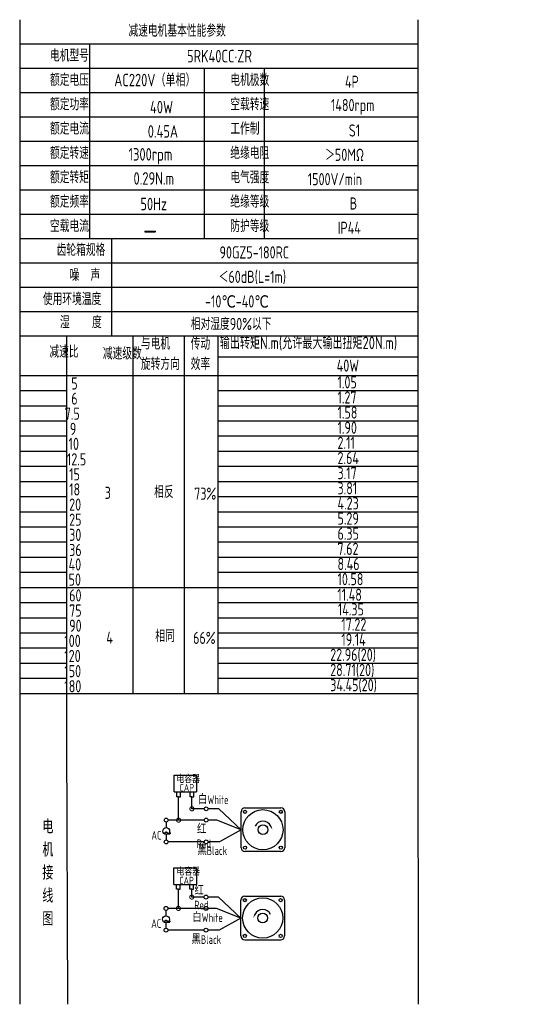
# Model space of a CAD drawing. Header units: inches. Extents: x 837 to 6223, y -2862 to 3098.
# Tile 93 of 139: x 3209 to 3533, y 1168 to 1804. Entities that reach past the tile are written whole.
import ezdxf

# ---------------------------------------------------------------- set-up
doc = ezdxf.new("R2010")
doc.units = ezdxf.units.IN
doc.header["$LTSCALE"] = 10
doc.header["$MEASUREMENT"] = 0
for name, color, linetype in [('1轮廓实线层', 7, 'Continuous'), ('2细线层', 4, 'Continuous'), ('6文字层', 3, 'Continuous'), ('7标注层', 4, 'Continuous')]:
    doc.layers.add(name, color=color, linetype=linetype)
doc.styles.add('PC_TEXTSTYLE', font='isocp.shx', dxfattribs={"width": 0.8, "bigfont": 'HZFS.SHX'})

# ---------------------------------------------------------------- blocks, each defined once
blk = doc.blocks.new('_DotSmall')
at = {"color": 0, "linetype": 'ByBlock', "const_width": 0.5}
blk.add_lwpolyline([(-0.0625, 0, 1), (0.0625, 0, 1)], format="xyb", close=True, dxfattribs=at)

msp = doc.modelspace()

# ---------------------------------------------------------------- linework, layer by layer
at = {"layer": '1轮廓实线层'}
for p, q in [((3209.46446, 1803.68537), (3209.46446, 1636.7448)), ((3209.46446, 1803.68537), (3209.46446, 1630.89947)), ((3466.41129, 1803.68537), (3466.41129, 1356.76006)), ((3209.46446, 1633.1732), (3209.46446, 1328.6989)), ((3209.46446, 1627.20281), (3209.46446, 1312.06753)), ((3209.46446, 1371.87949), (3209.46446, 1168.34796)), ((3209.46446, 1356.76006), (3209.46446, 1168.34796)), ((3466.41129, 1356.76006), (3466.72338, 1168.34797))]:
    msp.add_line(p, q, dxfattribs=at)
at = {"layer": '1轮廓实线层', "color": 4}
for p, q in [((3337.48779, 1586.1532), (3466.41129, 1586.1532)), ((3337.48779, 1574.14208), (3380.40291, 1574.14208))]:
    msp.add_line(p, q, dxfattribs=at)
at = {"layer": '2细线层'}
for p, q in [((3466.41129, 1787.97756), (3209.46446, 1787.97756)), ((3254.47262, 1787.97756), (3254.47262, 1662.31509)), ((3466.41129, 1772.26975), (3209.46446, 1772.26975)), ((3328.45428, 1772.26975), (3328.45428, 1662.31509)), ((3367.19857, 1772.26975), (3367.19857, 1662.31509)), ((3466.41129, 1756.56194), (3209.46446, 1756.56194)), ((3466.41129, 1740.85413), (3209.46446, 1740.85413)), ((3466.41129, 1725.14632), (3209.46446, 1725.14632)), ((3466.41129, 1709.43852), (3209.46446, 1709.43852)), ((3466.41129, 1693.73071), (3209.46446, 1693.73071)), ((3466.41129, 1678.0229), (3209.46446, 1678.0229)), ((3466.41129, 1662.31509), (3209.46446, 1662.31509)), ((3268.75235, 1662.31509), (3268.75235, 1599.48385)), ((3466.41129, 1646.60728), (3209.46446, 1646.60728)), ((3466.41129, 1630.89947), (3209.46446, 1630.89947)), ((3466.41129, 1630.89947), (3209.46446, 1630.89947)), ((3466.41129, 1615.19166), (3209.46446, 1615.19166)), ((3466.41129, 1615.19166), (3209.46446, 1615.19166)), ((3401.94768, 1599.48385), (3209.46446, 1599.48385)), ((3466.41129, 1599.48385), (3209.46446, 1599.48385)), ((3239.99073, 1339.64995), (3239.99073, 1599.48385)), ((3282.6481, 1368.96147), (3282.6481, 1599.48385)), ((3315.82068, 1368.96147), (3315.82068, 1599.48385)), ((3337.48779, 1368.96147), (3337.48779, 1599.48385)), ((3209.46446, 1574.14208), (3466.41129, 1574.14208)), ((3209.46446, 1564.37158), (3239.99073, 1564.37158)), ((3337.48779, 1564.37158), (3466.41129, 1564.37158)), ((3209.46446, 1554.60107), (3239.99073, 1554.60107)), ((3337.48779, 1554.60107), (3466.41129, 1554.60107)), ((3209.46446, 1544.83057), (3239.99073, 1544.83057)), ((3337.48779, 1544.83057), (3466.41129, 1544.83057)), ((3209.46446, 1535.06006), (3239.99073, 1535.06006)), ((3337.48779, 1535.06006), (3466.41129, 1535.06006)), ((3209.46446, 1525.28956), (3239.99073, 1525.28956)), ((3337.48779, 1525.28956), (3466.41129, 1525.28956)), ((3209.46446, 1515.51905), (3239.99073, 1515.51905)), ((3337.48779, 1515.51905), (3466.41129, 1515.51905)), ((3209.46446, 1505.74855), (3239.99073, 1505.74855)), ((3337.48779, 1505.74855), (3466.41129, 1505.74855)), ((3209.46446, 1495.97804), (3239.99073, 1495.97804)), ((3337.48779, 1495.97804), (3466.41129, 1495.97804)), ((3209.46446, 1486.20753), (3239.99073, 1486.20753)), ((3337.48779, 1486.20753), (3466.41129, 1486.20753)), ((3209.46446, 1476.43703), (3239.99073, 1476.43703)), ((3337.48779, 1476.43703), (3466.41129, 1476.43703)), ((3209.46446, 1466.66652), (3239.99073, 1466.66652)), ((3337.48779, 1466.66652), (3466.41129, 1466.66652)), ((3209.46446, 1456.89602), (3239.99073, 1456.89602)), ((3337.48779, 1456.89602), (3466.41129, 1456.89602)), ((3209.46446, 1447.12551), (3239.99073, 1447.12551)), ((3337.48779, 1447.12551), (3466.41129, 1447.12551)), ((3209.46446, 1437.35501), (3337.48779, 1437.35501)), ((3337.48779, 1437.35501), (3466.41129, 1437.35501)), ((3209.46446, 1427.5845), (3239.99073, 1427.5845)), ((3337.48779, 1427.5845), (3466.41129, 1427.5845)), ((3209.46446, 1417.81399), (3239.99073, 1417.81399)), ((3337.48779, 1417.81399), (3466.41129, 1417.81399)), ((3209.46446, 1408.04349), (3239.99073, 1408.04349)), ((3337.48779, 1408.04349), (3466.41129, 1408.04349)), ((3209.46446, 1398.27298), (3239.99073, 1398.27298)), ((3337.48779, 1398.27298), (3466.41129, 1398.27298)), ((3209.46446, 1388.50248), (3239.99073, 1388.50248)), ((3337.48779, 1388.50248), (3466.41129, 1388.50248)), ((3209.46446, 1378.73197), (3239.99073, 1378.73197)), ((3337.48779, 1378.73197), (3466.41129, 1378.73197)), ((3209.46446, 1368.96147), (3337.48779, 1368.96147)), ((3337.48779, 1368.96147), (3466.41129, 1368.96147)), ((3240.44165, 1168.34797), (3239.99073, 1339.64995)), ((3309.10416, 1305.44633), (3309.10416, 1316.12523)), ((3309.10416, 1316.12523), (3323.63649, 1316.12523)), ((3323.63649, 1316.12523), (3323.63649, 1305.44633)), ((3309.10416, 1305.44633), (3323.57818, 1305.44633)), ((3310.80781, 1302.25021), (3310.80781, 1305.44633)), ((3313.15508, 1302.25021), (3313.15508, 1305.44633)), ((3319.41365, 1302.25778), (3319.41365, 1305.4539)), ((3321.76092, 1302.25778), (3321.76092, 1305.4539)), ((3312.01536, 1302.25021), (3310.80781, 1302.25021)), ((3311.98144, 1302.25021), (3313.18899, 1302.25021)), ((3312.01536, 1287.19371), (3312.01536, 1302.25021)), ((3320.6212, 1302.25778), (3319.41365, 1302.25778)), ((3320.58729, 1302.25778), (3321.79483, 1302.25778)), ((3320.6212, 1294.49268), (3320.6212, 1302.289)), ((3328.56776, 1294.49268), (3320.6212, 1294.49268)), ((3337.89843, 1294.49268), (3331.08282, 1294.49268)), ((3352.32742, 1280.99401), (3337.89843, 1294.49268)), ((3328.5736, 1287.19371), (3312.01536, 1287.19371)), ((3352.32742, 1280.99401), (3338.33539, 1273.13402)), ((3328.56776, 1273.13402), (3305.29928, 1273.13402)), ((3338.33539, 1273.13402), (3331.08282, 1273.13402)), ((3309.02024, 1245.75658), (3309.02024, 1256.43548)), ((3309.02024, 1256.43548), (3323.55257, 1256.43548)), ((3323.55257, 1256.43548), (3323.55257, 1245.75658)), ((3309.02024, 1245.75658), (3323.49426, 1245.75658)), ((3310.72389, 1242.56046), (3310.72389, 1245.75658)), ((3313.07116, 1242.56046), (3313.07116, 1245.75658)), ((3319.32973, 1242.56803), (3319.32973, 1245.76415)), ((3321.677, 1242.56803), (3321.677, 1245.76415)), ((3311.93144, 1242.56046), (3310.72389, 1242.56046)), ((3311.89752, 1230.22999), (3311.89752, 1242.56046)), ((3311.89752, 1242.56046), (3313.10507, 1242.56046)), ((3320.53728, 1242.56803), (3319.32973, 1242.56803)), ((3320.50337, 1242.56803), (3321.71091, 1242.56803)), ((3320.50337, 1237.52897), (3320.50337, 1242.56159)), ((3328.44992, 1237.52897), (3320.50337, 1237.52897)), ((3337.78059, 1237.52897), (3330.96498, 1237.52897)), ((3352.20959, 1224.03029), (3337.78059, 1237.52897)), ((3328.45576, 1230.22999), (3311.89752, 1230.22999)), ((3352.20959, 1224.03029), (3338.21756, 1216.17031)), ((3328.44992, 1216.17031), (3305.18144, 1216.17031)), ((3338.21756, 1216.17031), (3330.96498, 1216.17031)), ((3354.71892, 1209.91528), (3377.93028, 1209.91528))]:
    msp.add_line(p, q, dxfattribs=at)
at = {"layer": '2细线层', "color": 4}
for p, q in [((3352.32742, 1269.38833), (3352.32742, 1292.59968)), ((3354.83676, 1295.10902), (3378.04811, 1295.10902)), ((3380.55744, 1292.59968), (3380.55744, 1269.38833)), ((3378.04811, 1266.879), (3354.83676, 1266.879)), ((3355.8646, 1266.879), (3354.83676, 1266.879)), ((3352.20959, 1212.42461), (3352.20959, 1235.63596)), ((3354.71892, 1238.1453), (3377.93028, 1238.1453)), ((3380.43961, 1235.63596), (3380.43961, 1212.42461))]:
    msp.add_line(p, q, dxfattribs=at)
at = {"layer": '2细线层'}
for points in [[(3371.4763, 1283.34134, 0, 0, 0), (3371.4763, 1283.34134, 0.941, 0, 0), (3372.60286, 1280.92544, 0, 0, 0)], [(3361.29073, 1226.37762, 0, 0, 0), (3361.29073, 1226.37762, 0.941, 0, 0), (3360.16418, 1223.96172, 0, 0, 0)]]:
    msp.add_lwpolyline(points, format="xyseb", dxfattribs=at)
for centre in [(3329.82529, 1294.49268), (3303.98685, 1287.19371), (3329.83113, 1287.19371), (3304.00759, 1273.13402), (3329.82529, 1273.13402), (3329.70745, 1237.52897), (3303.86902, 1230.22999), (3329.71329, 1230.22999), (3303.88976, 1216.17031), (3329.70745, 1216.17031)]:
    msp.add_circle(centre, 1.25753, dxfattribs=at)
at = {"layer": '2细线层', "color": 4}
for centre, radius in [((3366.44243, 1280.99401), 12.99077), ((3354.90904, 1292.5274), 1.01942), ((3377.97583, 1292.5274), 1.01942), ((3366.44243, 1280.99401), 3.13667), ((3354.90904, 1269.46061), 1.01942), ((3377.97583, 1269.46061), 1.01942), ((3366.3246, 1224.03029), 12.99077), ((3354.79121, 1235.56368), 1.01942), ((3377.85799, 1235.56368), 1.01942), ((3366.3246, 1224.03029), 3.13667), ((3354.79121, 1212.4969), 1.01942), ((3377.85799, 1212.4969), 1.01942)]:
    msp.add_circle(centre, radius, dxfattribs=at)
for centre, start, end in [((3354.83676, 1292.59968), 90, 180), ((3378.04811, 1292.59968), 0, 90), ((3354.83676, 1269.38833), 180, 270), ((3378.04811, 1269.38833), 270, 0), ((3354.71892, 1235.63596), 90, 180), ((3377.93028, 1235.63596), 0, 90), ((3354.71892, 1212.42461), 180, 270), ((3377.93028, 1212.42461), 270, 0)]:
    msp.add_arc(centre, 2.50934, start, end, dxfattribs=at)
at = {"layer": '2细线层'}
for centre in [(3366.44243, 1280.99401), (3366.3246, 1224.03029)]:
    msp.add_arc(centre, 5.55426, 25, 156.22351377, dxfattribs=at)
at = {"layer": '7标注层'}
for p, q in [((3304.00032, 1285.93625), (3304.00257, 1282.37619)), ((3312.01536, 1287.19371), (3305.24438, 1287.19371)), ((3336.60719, 1287.19371), (3331.08866, 1287.19371)), ((3352.32742, 1280.99401), (3336.60719, 1287.19371)), ((3304.00535, 1277.95161), (3304.00759, 1274.39156)), ((3303.88249, 1228.97253), (3303.88473, 1225.41248)), ((3311.89752, 1230.22999), (3305.12655, 1230.22999)), ((3336.48936, 1230.22999), (3330.97083, 1230.22999)), ((3352.20959, 1224.03029), (3336.48936, 1230.22999)), ((3303.88752, 1220.98789), (3303.88976, 1217.42784))]:
    msp.add_line(p, q, dxfattribs=at)
for centre in [(3304.00396, 1280.1639), (3303.88613, 1223.20018)]:
    msp.add_circle(centre, 2.21229, dxfattribs=at)

# ---------------------------------------------------------------- block references
at = {"layer": '2细线层'}
for p, xscale, yscale, zscale, rotation in [((3320.6212, 1294.49268), 5.299573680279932, 5.299573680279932, 5.299573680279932, 0.05529606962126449), ((3312.01536, 1287.19371), 5.299573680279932, 5.299573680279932, 5.299573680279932, 0.05529606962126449), ((3320.50337, 1237.52897), 5.299573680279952, 5.299573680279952, 5.299573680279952, 0.05529606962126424), ((3311.89752, 1230.22999), 5.299573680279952, 5.299573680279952, 5.299573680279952, 0.05529606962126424)]:
    msp.add_blockref('_DotSmall', p, dxfattribs=dict(at, xscale=xscale, yscale=yscale, zscale=zscale, rotation=rotation))

# ---------------------------------------------------------------- texts
at = {"layer": '6文字层', "style": 'PC_TEXTSTYLE'}
for s, insert, char_height, width, attachment_point in [('{\\C3;减速电机基本性能参数}', (3279.6564, 1800.51442), 7.8539044, 91.6376662, 1), ('{\\C3;         电机型号 }', (3196.69956, 1784.46559), 7.8539044, 91.6376662, 1), ('\\pi23.325;{\\C3;      5RK40CC·ZR}', (3271.91537, 1784.21798), 8.100556, 112.3650494, 1), ('{\\C3;         额定电压}', (3196.69956, 1768.75778), 7.8539044, 91.6376662, 1), ('{\\C3;       AC220V（单相）}', (3244.54445, 1768.79201), 8.100556, 94.5155433, 1), ('{\\C3;         电机极数}', (3313.0766, 1768.75778), 7.8539044, 91.6376662, 1), ('{\\C3;         4P}', (3387.09564, 1767.55219), 7.8539044, 91.6376662, 1), ('{\\C3;         额定功率}', (3196.69956, 1753.04997), 7.8539044, 91.6376662, 1), ('{\\C3;         空载转速}', (3313.0766, 1753.04997), 7.8539044, 91.6376662, 1), ('{\\C3;              40W}', (3241.71888, 1751.33597), 8.100556, 94.5155433, 1), ('{\\C3;          1480rpm}', (3374.42654, 1752.52632), 7.8539044, 91.6376662, 1), ('{\\C3;         额定电流}', (3196.69956, 1737.34216), 7.8539044, 91.6376662, 1), ('{\\C3;              0.45A}', (3240.24244, 1735.66164), 8.100556, 94.5155433, 1), ('{\\C3;         工作制}', (3313.0766, 1737.34216), 7.8539044, 91.6376662, 1), ('{\\C3;           S1}', (3382.36243, 1736.13657), 7.8539044, 91.6376662, 1), ('{\\C3;         额定转速}', (3196.69956, 1721.63435), 7.8539044, 91.6376662, 1), ('{\\C3;         绝缘电阻}', (3313.0766, 1721.63435), 7.8539044, 91.6376662, 1), ('{\\C3;       1300rpm}', (3253.79937, 1720.85382), 8.100556, 94.5155433, 1), ('{\\C3;       ＞50MΩ}', (3381.47495, 1720.42876), 7.8539044, 91.6376662, 1), ('{\\C3;         额定转矩}', (3196.69956, 1705.92654), 7.8539044, 91.6376662, 1), ('{\\C3;       0.29N.m}', (3256.99417, 1705.30793), 8.100556, 94.5155433, 1), ('{\\C3;         电气强度}', (3313.0766, 1705.92654), 7.8539044, 91.6376662, 1), ('{\\C3;  1500V/min}', (3388.2225, 1704.72095), 7.8539044, 91.6376662, 1), ('{\\C3;         额定频率}', (3196.69956, 1690.21874), 7.8539044, 91.6376662, 1), ('{\\C3;         绝缘等级}', (3313.0766, 1690.21874), 7.8539044, 91.6376662, 1), ('{\\C3;        50Hz}', (3257.72356, 1688.80809), 8.100556, 94.5155433, 1), ('{\\C3;          B}', (3386.50398, 1689.01314), 7.8539044, 91.6376662, 1), ('{\\C3;         空载电流}', (3196.69956, 1674.51093), 7.8539044, 91.6376662, 1), ('{\\C3;         防护等级}', (3313.0766, 1674.51093), 7.8539044, 91.6376662, 1), ('{\\C3;         IP44}', (3382.36243, 1673.30533), 7.8539044, 91.6376662, 1), ('{\\C3;        \\H1.6708x;—}', (3260.48004, 1674.86439), 7.8539044, 91.6376662, 1), ('{\\C3;              齿轮箱规格}', (3183.00366, 1659.08379), 7.8539044, 91.6376662, 1), ('{\\C3;             90GZ5-180RC}', (3291.74083, 1657.44361), 7.8539044, 91.6376662, 1), ('{\\C3;              噪  声}', (3191.38173, 1642.88811), 7.8539044, 91.6376662, 1), ('{\\C3;              ＜60dB(L=1m)}', (3287.60783, 1641.6877), 7.8539044, 91.6376662, 1), ('{\\C3;       使用环境温度}', (3199.27631, 1627.3875), 7.8539044, 91.6376662, 1), ('{\\C3;       -10℃-40℃}', (3303.96103, 1625.82601), 7.8539044, 91.6376662, 1), ('{\\C3;           湿    度}', (3195.97329, 1612.42768), 7.8539044, 91.6376662, 1), ('{\\C3;      相对湿度90%以下}', (3298.34034, 1611.30903), 7.8539044, 91.6376662, 1), ('{\\C3;与电机\\P旋转方向}', (3287.68465, 1598.6296), 7.853904, 91.6376662, 1), ('{\\C3;传动\\P效率}', (3319.83089, 1598.54731), 7.853904, 91.6376662, 1), ('{\\C3;输出转矩N.m(允许最大输出扭矩20N.m)}', (3338.62844, 1599.19774), 8.100556, 140.9134884, 1), ('{\\C3;              减速比}', (3178.33141, 1593.38333), 7.8539044, 91.6376662, 1), ('{\\C3;              减速级数}', (3212.85938, 1592.24416), 7.8539044, 91.6376662, 1), ('{\\C3;                40W}', (3356.58521, 1584.4331), 7.8539044, 91.6376662, 1), ('{\\C3;                   5}', (3174.52679, 1572.90779), 7.8539044, 91.6376662, 1), ('{\\C3;                1.05}', (3357.0968, 1573.64478), 7.8539044, 91.6376662, 1), ('{\\C3;                   6}', (3174.52679, 1563.13729), 7.8539044, 91.6376662, 1), ('{\\C3;                1.27}', (3357.0968, 1563.87427), 7.8539044, 91.6376662, 1), ('{\\C3;                  7.5}', (3173.83761, 1553.36678), 7.8539044, 91.6376662, 1), ('{\\C3;                1.58}', (3357.0968, 1554.10377), 7.8539044, 91.6376662, 1), ('{\\C3;                1.90}', (3357.0968, 1544.33326), 7.8539044, 91.6376662, 1), ('{\\C3;                  9}', (3177.14647, 1543.59628), 7.8539044, 91.6376662, 1), ('{\\C3;                   10}', (3172.77926, 1533.94401), 7.8539044, 91.6376662, 1), ('{\\C3;                2.11}', (3357.0968, 1534.56275), 7.8539044, 91.6376662, 1), ('{\\C3;                2.64}', (3357.0968, 1524.79225), 7.8539044, 91.6376662, 1), ('{\\C3;                   12.5}', (3171.68643, 1523.93353), 7.8539044, 91.6376662, 1), ('{\\C3;                   15}', (3173.14845, 1514.28476), 7.8539044, 91.6376662, 1), ('{\\C3;                3.17}', (3357.0968, 1515.02174), 7.8539044, 91.6376662, 1), ('{\\C3;                   18}', (3173.14845, 1504.51425), 7.8539044, 91.6376662, 1), ('{\\C3;     3}', (3246.38607, 1502.32589), 7.8539044, 91.6376662, 1), ('{\\C3;     相反}', (3278.28272, 1502.883), 7.8539044, 91.6376662, 1), ('{\\C3;  73%}', (3314.88807, 1501.78772), 7.8539044, 91.6376662, 1), ('{\\C3;                3.81}', (3357.0968, 1505.25124), 7.8539044, 91.6376662, 1), ('{\\C3;                   20}', (3173.14845, 1494.74375), 7.8539044, 91.6376662, 1), ('{\\C3;                4.23}', (3357.0968, 1495.48073), 7.8539044, 91.6376662, 1), ('{\\C3;                   25}', (3173.14845, 1484.97324), 7.8539044, 91.6376662, 1), ('{\\C3;                5.29}', (3357.0968, 1485.71023), 7.8539044, 91.6376662, 1), ('{\\C3;                   30}', (3173.14845, 1475.20274), 7.8539044, 91.6376662, 1), ('{\\C3;                6.35}', (3357.0968, 1475.93972), 7.8539044, 91.6376662, 1), ('{\\C3;                   36}', (3173.14845, 1465.43223), 7.8539044, 91.6376662, 1), ('{\\C3;                7.62}', (3357.0968, 1466.16922), 7.8539044, 91.6376662, 1), ('{\\C3;                   40}', (3172.78904, 1456.09716), 7.8539044, 91.6376662, 1), ('{\\C3;                8.46}', (3357.0968, 1456.39871), 7.8539044, 91.6376662, 1), ('{\\C3;                   50}', (3172.78904, 1446.32665), 7.8539044, 91.6376662, 1), ('{\\C3;                10.58}', (3357.0968, 1446.6282), 7.8539044, 91.6376662, 1), ('{\\C3;                   60}', (3173.14845, 1436.12071), 7.8539044, 91.6376662, 1), ('{\\C3;                11.48}', (3357.00745, 1436.557), 7.8539044, 91.6376662, 1), ('{\\C3;                   75}', (3173.14845, 1426.35021), 7.8539044, 91.6376662, 1), ('{\\C3;                 14.35}', (3353.74818, 1427.08719), 7.8539044, 91.6376662, 1), ('{\\C3;                  17.22}', (3352.38439, 1417.31669), 7.8539044, 91.6376662, 1), ('{\\C3;                   90}', (3173.14845, 1416.5797), 7.8539044, 91.6376662, 1), ('{\\C3;     相同}', (3278.99441, 1409.93236), 7.8539044, 91.6376662, 1), ('{\\C3;                  100}', (3173.63328, 1406.8092), 7.8539044, 91.6376662, 1), ('{\\C3;     4}', (3247.41991, 1408.88176), 7.8539044, 91.6376662, 1), ('{\\C3;   66%}', (3310.59821, 1408.71376), 7.8539044, 91.6376662, 1), ('{\\C3;                  19.14}', (3352.38439, 1407.54618), 7.8539044, 91.6376662, 1), ('{\\C3;                22.96(20)}', (3352.38225, 1397.77568), 7.8539044, 91.6376662, 1), ('{\\C3;                  120}', (3173.63328, 1397.03869), 7.8539044, 91.6376662, 1), ('{\\C3;                  150}', (3173.63328, 1387.26819), 7.8539044, 91.6376662, 1), ('{\\C3;                28.71(20)}', (3352.38225, 1388.00517), 7.8539044, 91.6376662, 1), ('{\\C3;                34.45(20)}', (3352.38225, 1378.23466), 7.8539044, 91.6376662, 1), ('{\\C3;                  180}', (3173.63328, 1377.49768), 7.8539044, 91.6376662, 1), ('\\pi0.61362;电容器', (3309.98854, 1315.90429), 4.7060261, 25.3033154, 1), ('\\pi3.1962;CAP', (3309.46144, 1310.50499), 4.7060261, 14.4740203, 1), ('白White', (3324.571, 1303.15851), 5.590759, 19.2640921, 1), ('{\\C3;     电\\P     机\\P     接\\P     线\\P     图}', (3217.43703, 1287.48896), 8.9248914, 175.8223704, 2), ('\\pi0.16814;红Red', (3323.71204, 1284.04754), 5.590759, 14.2985603, 1), ('\\pi0.11496;~', (3302.00583, 1284.17998), 11.3057572, 3.8477626, 1), ('\\pi2.1218;AC', (3292.34536, 1280.20454), 5.590759, 10.0579945, 1), ('黑Black', (3324.17116, 1270.29788), 5.590759, 20.0394661, 1), ('\\pi0.61362;电容器', (3310.04451, 1256.18933), 4.7060261, 21.7768116, 1), ('\\pi0.16814;红Red', (3322.12853, 1244.54884), 5.590759, 14.2985603, 1), ('\\pi3.1962;CAP', (3309.29987, 1250.60702), 4.7060261, 14.4740203, 1), ('白White', (3320.83456, 1227.09163), 5.590759, 21.6531437, 1), ('\\pi0.11496;~', (3301.88799, 1227.21626), 11.3057572, 3.8477626, 1), ('\\pi2.1218;AC', (3292.22752, 1223.24083), 5.590759, 10.0579945, 1), ('黑Black', (3320.35363, 1212.90682), 5.590759, 20.9993997, 1)]:
    msp.add_mtext(s, dxfattribs=dict(at, insert=insert, char_height=char_height, width=width, attachment_point=attachment_point))

doc.saveas('drawing.dxf')
